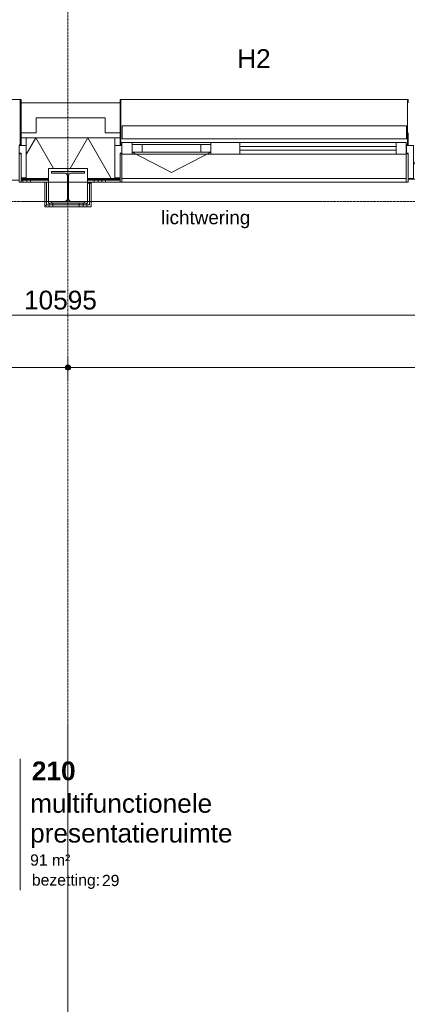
# Model space of a CAD drawing. Header units: millimetres. Extents: x 23061 to 67652, y 24168 to 59318.
# Tile 33 of 35: x 55554 to 58138, y 43249 to 49812. Entities that reach past the tile are written whole.
import ezdxf

# ---------------------------------------------------------------- set-up
doc = ezdxf.new("R2010")
doc.units = ezdxf.units.MM
doc.linetypes.add('stramien', pattern=[22.225, 12.7, -3.175, 3.175, -3.175])
doc.layers.add('00_Algemeen', color=7, linetype='Continuous', lineweight=9, true_color=0x00a600)
for name, color, linetype, lineweight in [('00_Algemeen-50', 7, 'Continuous', 9), ('22_Metselwerk', 7, 'Continuous', 18), ('25_Metaalconstructiewerk', 7, 'Continuous', 9), ('30_Kozijnen-ramen-deuren', 7, 'Continuous', 9), ('42_Dekvloeren en vloersystemen', 7, 'Continuous', 9)]:
    doc.layers.add(name, color=color, linetype=linetype, lineweight=lineweight)
doc.styles.add('Arial_1', font='arial.ttf', dxfattribs={"height": 125})
doc.styles.add('Arial_4', font='arial.ttf', dxfattribs={"height": 1.5})
doc.styles.add('Arial_5', font='arial.ttf', dxfattribs={"height": 75})
doc.styles.add('Arial_6', font='arial.ttf', dxfattribs={"height": 90})
doc.styles.add('Arial_B', font='arialbd.ttf', dxfattribs={"height": 125})
doc.dimstyles.new('00_AEE_maatvoering_2_5mm', dxfattribs={"dimscale": 304.8, "dimtxt": 127.532425, "dimasz": 0.459318, "dimexe": 0.246063, "dimexo": 0.0625, "dimgap": 0, "dimtad": 1, "dimdec": 0, "dimzin": 0, "dimdsep": 46, "dimtxsty": 'Arial_1', "dimblk1": 'DOTSMALL', "dimblk2": 'DOTSMALL', "dimsah": 1, "dimcen": 0.09, "dimdle": 0.246063, "dimazin": 0, "dimtfac": 1, "dimtdec": 4, "dimtix": 1, "dimtmove": 0, "dimatfit": 3, "dimfxl": 0.246063, "dimfxlon": 1, "dimtvp": 1, "dimtolj": 1, "dimtzin": 0, "dimarcsym": 2})
pattern_1 = [(270, (55776.22, 48590), (250, 2e-14), []), (270, (55751.22, 48590), (250, 2e-14), []), (270, (55726.22, 48590), (250, 2e-14), []), (270, (55701.22, 48590), (250, 2e-14), [])]
pattern_2 = [(0, (56006.22, 48547.5), (0, 250), []), (0, (56006.22, 48522.5), (0, 250), []), (0, (56006.22, 48497.5), (0, 250), []), (0, (56006.22, 48472.5), (0, 250), [])]

# ---------------------------------------------------------------- blocks, each defined once
blk = doc.blocks.new('Direct Shape - 2410-10368 v1 - IFC-model constructie _zonder onderbouw_ _MM21228_-1202457-02 tweede verdieping - A')
at = {"layer": '25_Metaalconstructiewerk'}
blk.add_hatch(color=256, dxfattribs=at).paths.add_polyline_path([(27110, 48590), (27110, 48601), (27021.5, 48601), (27008.8, 48606.3), (27003.5, 48619), (27003.5, 48771), (27008.8, 48783.7), (27021.5, 48789), (27110, 48789), (27110, 48800), (26890, 48800), (26890, 48789), (26978.5, 48789), (26991.2, 48783.7), (26996.5, 48771), (26996.5, 48619), (26991.2, 48606.3), (26978.5, 48601), (26890, 48601), (26890, 48590), (27043.5, 48590)])
for p, q in [((27110, 48800), (26890, 48800)), ((26890, 48800), (26890, 48789)), ((26890, 48789), (26978.5, 48789)), ((26996.5, 48771), (26996.5, 48619)), ((27003.5, 48619), (27003.5, 48771)), ((27021.5, 48789), (27110, 48789)), ((27110, 48789), (27110, 48800)), ((26978.5, 48601), (26890, 48601)), ((26890, 48601), (26890, 48590)), ((26890, 48590), (27110, 48590)), ((27110, 48601), (27021.5, 48601)), ((27110, 48590), (27110, 48601))]:
    blk.add_line(p, q, dxfattribs=at)
for centre, start, end in [((26978.5, 48771), 0, 90), ((27021.5, 48771), 90, 180), ((26978.5, 48619), 270, 0), ((27021.5, 48619), 180, 270)]:
    blk.add_arc(centre, 18, start, end, dxfattribs=at)
blk = doc.blocks.new('Direct Shape - NLRS_28_SC_TLB_kolom HEA_gen_AT_kolom_gen_HEA220_800340-1202458-02 tweede verdieping - A')
blk.add_blockref('Direct Shape - 2410-10368 v1 - IFC-model constructie _zonder onderbouw_ _MM21228_-1202457-02 tweede verdieping - A', (0, 0))
blk = doc.blocks.new('2410-10368 v1 - IFC-model constructie _zonder onderbouw_ _MM21228__ifc-1-02 tweede verdieping - A')
at = {"layer": '25_Metaalconstructiewerk', "lineweight": 9}
blk.add_blockref('Direct Shape - NLRS_28_SC_TLB_kolom HEA_gen_AT_kolom_gen_HEA220_800340-1202458-02 tweede verdieping - A', (0, 0), dxfattribs=at)
blk = doc.blocks.new('System Panel - 31_AEE_glas-8378989-02 tweede verdieping - A')
at = {"layer": '30_Kozijnen-ramen-deuren'}
for p, q in [((520.5, 12.5), (-520.5, 12.5)), ((-520.5, 12.5), (-520.5, -12.5)), ((520.5, -12.5), (520.5, 12.5)), ((-520.5, -12.5), (520.5, -12.5))]:
    blk.add_line(p, q, dxfattribs=at)
blk = doc.blocks.new('Rectangular Mullion - 21_AEE_aluminium_BxD_68x77mm-5630966-02 tweede verdieping - A')
at = {"layer": '30_Kozijnen-ramen-deuren'}
for p, q in [((28145.9, 48993), (29186.9, 48993)), ((28145.9, 48916), (29186.9, 48916))]:
    blk.add_line(p, q, dxfattribs=at)
blk = doc.blocks.new('Rectangular Mullion - 21_AEE_aluminium_BxD_68x77mm-8378990-02 tweede verdieping - A')
at = {"layer": '30_Kozijnen-ramen-deuren'}
for p, q in [((-68, 38.5), (0, 38.5)), ((-68, 25), (-68, 38.5)), ((0, 38.5), (0, -38.5)), ((-68, -38.5), (-68, -25)), ((0, -38.5), (-68, -38.5))]:
    blk.add_line(p, q, dxfattribs=at)
blk = doc.blocks.new('31_AEE_VO_Vliesgevel Paneel - Raam Paneel-8378991-02 tweede verdieping - A')
at = {"layer": '30_Kozijnen-ramen-deuren'}
for p, q in [((-195.75, 25), (-262.75, 25)), ((-262.75, 25), (-262.75, -25)), ((195.75, 25), (-195.75, 25)), ((-195.75, -25), (-195.75, 25)), ((262.75, 25), (195.75, 25)), ((195.75, 25), (195.75, -25)), ((262.75, -25), (262.75, 25)), ((-262.75, -25), (-195.75, -25)), ((-195.75, -25), (195.75, -25)), ((195.75, -25), (262.75, -25))]:
    blk.add_line(p, q, dxfattribs=at)
blk = doc.blocks.new('Rectangular Mullion - 21_AEE_aluminium_BxD_68x77mm-5630969-02 tweede verdieping - A')
at = {"layer": '30_Kozijnen-ramen-deuren'}
for p, q in [((27427.4, 48993), (27952.9, 48993)), ((27427.4, 48916), (27952.9, 48916))]:
    blk.add_line(p, q, dxfattribs=at)
blk = doc.blocks.new('Rectangular Mullion - 21_AEE_aluminium_BxD_193x77mm-8378988-02 tweede verdieping - A')
at = {"layer": '30_Kozijnen-ramen-deuren'}
for p, q in [((-96.5, 38.5), (96.5, 38.5)), ((-96.5, -38.5), (-96.5, 38.5)), ((96.5, 38.5), (96.5, 25)), ((96.5, -38.5), (-96.5, -38.5)), ((96.5, -25), (96.5, -38.5))]:
    blk.add_line(p, q, dxfattribs=at)
blk = doc.blocks.new('Rectangular Mullion - 21_AEE_aluminium_BxD_68x77mm-8379014-02 tweede verdieping - A')
at = {"layer": '30_Kozijnen-ramen-deuren'}
for p, q in [((0, 38.5), (-68, 38.5)), ((-68, 38.5), (-68, -38.5)), ((0, -38.5), (0, 38.5)), ((-68, -38.5), (0, -38.5))]:
    blk.add_line(p, q, dxfattribs=at)
blk = doc.blocks.new('31_AEE_SA_Stelkozijn - Specials A-8332524-02 tweede verdieping - A')
at = {"layer": '30_Kozijnen-ramen-deuren', "lineweight": 18}
for p, q in [((-960.1, 502.5), (-995, 502.5)), ((-995, 502.5), (-995, 284.5)), ((-960.1, 338.5), (-960.1, 502.5)), ((995, 502.5), (960.1, 502.5)), ((960.1, 502.5), (960.1, 338.5)), ((995, 284.5), (995, 502.5)), ((-948.1, 338.5), (-960.1, 338.5)), ((-948.1, 284.5), (-948.1, 338.5)), ((960.1, 338.5), (948.1, 338.5)), ((948.1, 338.5), (948.1, 284.5)), ((-995, 284.5), (-948.1, 284.5)), ((948.1, 284.5), (995, 284.5))]:
    blk.add_line(p, q, dxfattribs=at)
at = {"layer": '30_Kozijnen-ramen-deuren'}
blk.add_line((-947.6, 502.5), (947.6, 502.5), dxfattribs=at)
blk = doc.blocks.new('41_AEE_SA_Lekdorpel_40mm overstek - Lekdorpel-8332526-02 tweede verdieping - A')
at = {"layer": '30_Kozijnen-ramen-deuren'}
for p, q in [((-960, 200), (-960, 280.5)), ((-947.9, 280.5), (-960, 280.5)), ((-955, -13.4), (-955, 279.5)), ((-955, 279.5), (-947.9, 279.5)), ((960, 280.5), (947.6, 280.5)), ((947.6, 279.5), (955, 279.5)), ((955, 279.5), (955, -13.4)), ((960, 280.5), (960, 200)), ((-960, -13.4), (-960, 0)), ((960, 0), (960, -13.4)), ((-960, -13.4), (-960, -22.5)), ((-960, -22.5), (-955, -22.5)), ((-955, -13.4), (-955, -22.5)), ((-955, -22.5), (955, -22.5)), ((955, -22.5), (955, -13.4)), ((955, -22.5), (960, -22.5)), ((960, -22.5), (960, -13.4))]:
    blk.add_line(p, q, dxfattribs=at)
blk = doc.blocks.new('AEE_SA_Dagkant_interieur - Dagkant Interieur-8332527-02 tweede verdieping - A')
at = {"layer": '30_Kozijnen-ramen-deuren', "lineweight": 18}
for p, q in [((-947.6, 527), (-960.1, 527)), ((-960.1, 527), (-960.1, 335.6)), ((-947.6, 335.6), (-947.6, 527)), ((960.1, 527), (947.6, 527)), ((947.6, 527), (947.6, 335.6)), ((960.1, 335.6), (960.1, 527)), ((-960.1, 335.6), (-947.6, 335.6)), ((947.6, 335.6), (960.1, 335.6))]:
    blk.add_line(p, q, dxfattribs=at)
blk = doc.blocks.new('31_AEE_SA_Stelkozijn Special A3 - Specials A3-8377120-02 tweede verdieping - A')
at = {"layer": '30_Kozijnen-ramen-deuren', "lineweight": 18}
for p, q in [((-1620.1, 502.5), (-1655, 502.5)), ((-1655, 502.5), (-1655, 284.5)), ((-1620.1, 338.5), (-1620.1, 502.5)), ((1655, 502.5), (1620.1, 502.5)), ((1620.1, 502.5), (1620.1, 338.5)), ((1655, 284.5), (1655, 502.5)), ((-1608.1, 338.5), (-1620.1, 338.5)), ((-1608.1, 284.5), (-1608.1, 338.5)), ((1620.1, 338.5), (1608.1, 338.5)), ((1608.1, 338.5), (1608.1, 284.5)), ((-1655, 284.5), (-1608.1, 284.5)), ((1608.1, 284.5), (1655, 284.5))]:
    blk.add_line(p, q, dxfattribs=at)
at = {"layer": '30_Kozijnen-ramen-deuren'}
for p, q in [((-1607.6, 514.5), (1607.6, 514.5)), ((1647.4, 514.5), (1655, 514.5)), ((1655, 514.5), (1655, 502.5)), ((-1620, 232.5), (-1655, 232.5)), ((1655, 232.5), (1620, 232.5))]:
    blk.add_line(p, q, dxfattribs=at)
blk = doc.blocks.new('41_AEE_SA_Lekdorpel_40mm overstek - Lekdorpel-6559035-02 tweede verdieping - A')
at = {"layer": '30_Kozijnen-ramen-deuren'}
for p, q in [((-1620, 200), (-1620, 280.5)), ((-1608.1, 280.5), (-1620, 280.5)), ((-1615, -13.4), (-1615, 279.5)), ((-1615, 279.5), (-1608.1, 279.5)), ((1620, 280.5), (1608.1, 280.5)), ((1608.1, 279.5), (1615, 279.5)), ((1615, 279.5), (1615, -13.4)), ((1620, 280.5), (1620, 200)), ((-1620, -13.4), (-1620, 0)), ((1620, 0), (1620, -13.4)), ((-1620, -13.4), (-1620, -22.5)), ((-1620, -22.5), (-1615, -22.5)), ((-1615, -13.4), (-1615, -22.5)), ((-1615, -22.5), (1615, -22.5)), ((1615, -22.5), (1615, -13.4)), ((1615, -22.5), (1620, -22.5)), ((1620, -22.5), (1620, -13.4))]:
    blk.add_line(p, q, dxfattribs=at)
blk = doc.blocks.new('AEE_SA_Dagkant_interieur - Dagkant Interieur-6559036-02 tweede verdieping - A')
at = {"layer": '30_Kozijnen-ramen-deuren', "lineweight": 18}
for p, q in [((-1607.6, 527), (-1620.1, 527)), ((-1620.1, 527), (-1620.1, 335.6)), ((-1607.6, 335.6), (-1607.6, 527)), ((1620.1, 527), (1607.6, 527)), ((1607.6, 527), (1607.6, 335.6)), ((1620.1, 335.6), (1620.1, 527)), ((-1620.1, 335.6), (-1607.6, 335.6)), ((1607.6, 335.6), (1620.1, 335.6))]:
    blk.add_line(p, q, dxfattribs=at)
blk = doc.blocks.new('30_AEE_VO_draairichting - 30_AEE_VO_draairichting-8379009-02 tweede verdieping - A')
at = {"layer": '30_Kozijnen-ramen-deuren'}
for p, q in [((0, 136), (-262.7, 0)), ((262.7, 0), (0, 136))]:
    blk.add_line(p, q, dxfattribs=at)
blk = doc.blocks.new('AEE_Zonnescherm7 - AEE_Zonnescherm-6441916-02 tweede verdieping - A')
at = {"layer": '30_Kozijnen-ramen-deuren'}
for p, q in [((23455.5, 54490.2), (25351, 54490.2)), ((23455.5, 54490.2), (23455.5, 54405.2)), ((25351, 54490.2), (25351, 54405.2)), ((25351, 54405.2), (23455.5, 54405.2))]:
    blk.add_line(p, q, dxfattribs=at)
blk = doc.blocks.new('00_AEE_tag_ruimte_groot_2192_zonder PVE - Naam nummer oppervlak extr regel bezettingsgraad-8017073-02 tweede verdieping - A')
at = {"layer": '00_Algemeen', "color": 7}
for p, q in [((-8.06, 7.73), (-8.06, 3.23)), ((-8.06, 3.23), (-8.06, -4.31)), ((-8.06, -4.31), (-8.06, -6.69)), ((-8.06, -6.69), (-8.06, -9.78))]:
    blk.add_line(p, q, dxfattribs=at)
at = {"layer": '00_Algemeen', "color": 8, "true_color": 0x808080, "insert": (-6.49, -7.67), "char_height": 1.5, "width": 10.8228, "attachment_point": 1, "style": 'Arial_4'}
blk.add_mtext('bezetting:', dxfattribs=at)
blk = doc.blocks.new('DIMBLOCK19-02 tweede verdieping - A')
at = {"layer": '00_Algemeen-50', "transparency": 16777216}
h = blk.add_hatch(color=256, dxfattribs=at)
edge = h.paths.add_edge_path()
edge.add_arc((50526.2, 47843.2), 17.5, 0, 360)
h = blk.add_hatch(color=256, dxfattribs=at)
edge = h.paths.add_edge_path()
edge.add_arc((61121.2, 47843.2), 17.5, 0, 360)
for p, q in [((50526.2, 47843.2), (50526.2, 47918.2)), ((61121.2, 47843.2), (61121.2, 47918.2)), ((50526.2, 47843.2), (61121.2, 47843.2)), ((50526.2, 47843.2), (50526.2, 47768.2)), ((61121.2, 47843.2), (61121.2, 47768.2))]:
    blk.add_line(p, q, dxfattribs=at)
for centre in [(50526.2, 47843.2), (61121.2, 47843.2)]:
    blk.add_circle(centre, 17.5, dxfattribs=at)
at = {"layer": '00_Algemeen-50', "color": 0, "transparency": 16777216, "insert": (55583.4, 48005.5), "char_height": 125, "width": 576.839, "attachment_point": 1, "line_spacing_factor": 0.941778, "style": 'Arial_1'}
blk.add_mtext('10595', dxfattribs=at)
blk = doc.blocks.new('_DotSmall')
at = {"color": 0, "linetype": 'ByBlock', "const_width": 0.5}
blk.add_lwpolyline([(-0.0625, 0, 1), (0.0625, 0, 1)], format="xyb", close=True, dxfattribs=at)
blk = doc.blocks.new('DIMBLOCK87-02 tweede verdieping - A')
at = {"layer": '00_Algemeen-50', "transparency": 16777216}
h = blk.add_hatch(color=256, dxfattribs=at)
edge = h.paths.add_edge_path()
edge.add_arc((50526.2, 47493.2), 17.5, 0, 360)
h = blk.add_hatch(color=256, dxfattribs=at)
edge = h.paths.add_edge_path()
edge.add_arc((55876.2, 47493.2), 17.5, 0, 360)
for p, q in [((50526.2, 47493.2), (50526.2, 47568.2)), ((55876.2, 47493.2), (55876.2, 47568.2)), ((50526.2, 47493.2), (55876.2, 47493.2)), ((50526.2, 47493.2), (50526.2, 47418.2)), ((55876.2, 47493.2), (55876.2, 47418.2))]:
    blk.add_line(p, q, dxfattribs=at)
for centre in [(50526.2, 47493.2), (55876.2, 47493.2)]:
    blk.add_circle(centre, 17.5, dxfattribs=at)
at = {"layer": '00_Algemeen-50', "color": 0, "transparency": 16777216, "insert": (53008.9, 47655.5), "char_height": 125, "width": 461.471, "attachment_point": 1, "line_spacing_factor": 0.941778, "style": 'Arial_1'}
blk.add_mtext('5350', dxfattribs=at)
blk = doc.blocks.new('DIMBLOCK88-02 tweede verdieping - A')
at = {"layer": '00_Algemeen-50', "transparency": 16777216}
h = blk.add_hatch(color=256, dxfattribs=at)
edge = h.paths.add_edge_path()
edge.add_arc((55876.2, 47493.2), 17.5, 0, 360)
h = blk.add_hatch(color=256, dxfattribs=at)
edge = h.paths.add_edge_path()
edge.add_arc((61121.2, 47493.2), 17.5, 0, 360)
for p, q in [((55876.2, 47493.2), (55876.2, 47568.2)), ((61121.2, 47493.2), (61121.2, 47568.2)), ((55876.2, 47493.2), (61121.2, 47493.2)), ((55876.2, 47493.2), (55876.2, 47418.2)), ((61121.2, 47493.2), (61121.2, 47418.2))]:
    blk.add_line(p, q, dxfattribs=at)
for centre in [(55876.2, 47493.2), (61121.2, 47493.2)]:
    blk.add_circle(centre, 17.5, dxfattribs=at)
at = {"layer": '00_Algemeen-50', "color": 0, "transparency": 16777216, "insert": (58306.4, 47655.5), "char_height": 125, "width": 461.471, "attachment_point": 1, "line_spacing_factor": 0.941778, "style": 'Arial_1'}
blk.add_mtext('5245', dxfattribs=at)

msp = doc.modelspace()

# ---------------------------------------------------------------- hatches: boundary and pattern name
at = {"layer": '22_Metselwerk', "lineweight": 9}
h = msp.add_hatch(dxfattribs=at)
h.set_pattern_fill('FP_75', color=256, angle=60, style=0, pattern_type=2)
h.set_pattern_definition([(240, (63976.22, 49024.5), (259.8076, -150), []), (300, (63976.22, 49024.5), (259.8076, 150), [])])
h.paths.add_polyline_path([(29096.2, 48754.5), (32833.7, 48754.5), (32833.7, 48972.5), (32686.2, 48972.5), (32686.2, 49024.5), (28721.7, 49024.5), (28721.7, 48820), (29096.2, 48820)])
h.paths.add_polyline_path([(33918.7, 48754.5), (34056.2, 48754.5), (34056.2, 48820), (34496.2, 48820), (34496.2, 48754.5), (34633.7, 48754.5), (34633.7, 48972.5), (34486.2, 48972.5), (34486.2, 49024.5), (34066.2, 49024.5), (34066.2, 48972.5), (33918.7, 48972.5), (33918.7, 48885)])
h.paths.add_polyline_path([(35718.7, 48754.5), (36433.7, 48754.5), (36433.7, 48972.5), (36286.2, 48972.5), (36286.2, 49024.5), (35866.2, 49024.5), (35866.2, 48972.5), (35718.7, 48972.5), (35718.7, 48885)])
h.paths.add_polyline_path([(37518.7, 48754.5), (38233.7, 48754.5), (38233.7, 48972.5), (38086.2, 48972.5), (38086.2, 49024.5), (37666.2, 49024.5), (37666.2, 48972.5), (37518.7, 48972.5), (37518.7, 48885)])
h.paths.add_polyline_path([(39318.7, 48754.5), (39456.2, 48754.5), (39456.2, 48820), (39896.2, 48820), (39896.2, 48754.5), (40033.7, 48754.5), (40033.7, 48972.5), (39886.2, 48972.5), (39886.2, 49024.5), (39466.2, 49024.5), (39466.2, 48972.5), (39318.7, 48972.5), (39318.7, 48885)])
h.paths.add_polyline_path([(41118.7, 48754.5), (41833.7, 48754.5), (41833.7, 48972.5), (41686.2, 48972.5), (41686.2, 49024.5), (41266.2, 49024.5), (41266.2, 48972.5), (41118.7, 48972.5), (41118.7, 48885)])
h.paths.add_polyline_path([(42918.7, 48754.5), (43633.7, 48754.5), (43633.7, 48972.5), (43486.2, 48972.5), (43486.2, 49024.5), (43066.2, 49024.5), (43066.2, 48972.5), (42918.7, 48972.5), (42918.7, 48885)])
h.paths.add_polyline_path([(44718.7, 48754.5), (44856.2, 48754.5), (44856.2, 48820), (45296.2, 48820), (45296.2, 48754.5), (45433.7, 48754.5), (45433.7, 48972.5), (45286.2, 48972.5), (45286.2, 49024.5), (44866.2, 49024.5), (44866.2, 48972.5), (44718.7, 48972.5), (44718.7, 48885)])
h.paths.add_polyline_path([(46518.7, 48754.5), (47233.7, 48754.5), (47233.7, 48972.5), (47086.2, 48972.5), (47086.2, 49024.5), (46666.2, 49024.5), (46666.2, 48972.5), (46518.7, 48972.5), (46518.7, 48885)])
h.paths.add_polyline_path([(48318.7, 48754.5), (49033.7, 48754.5), (49033.7, 48972.5), (48886.2, 48972.5), (48886.2, 49024.5), (48466.2, 49024.5), (48466.2, 48972.5), (48318.7, 48972.5), (48318.7, 48885)])
h.paths.add_polyline_path([(50140.4, 48754.5), (51856.2, 48754.5), (51856.2, 48820), (52288.6, 48820), (52288.6, 49024.5), (50266.2, 49024.5), (50266.2, 48972.5), (50118.7, 48972.5), (50118.7, 48754.5)])
h.paths.add_polyline_path([(52323.6, 48754.5), (52323.6, 48757.5), (52296.2, 48757.5), (52296.2, 48754.5)])
h.paths.add_polyline_path([(55563.6, 48754.5), (55746.2, 48754.5), (55746.2, 48820), (56006.2, 48820), (56006.2, 48754.5), (56223.2, 48754.5), (56223.2, 48757.5), (56188.2, 48757.5), (56188.2, 49024.5), (55598.6, 49024.5), (55598.6, 48757.5), (55563.6, 48757.5)])
h.paths.add_polyline_path([(58143.2, 48754.5), (58446.2, 48754.5), (58446.2, 48820), (58706.2, 48820), (58706.2, 48754.5), (58815.2, 48754.5), (58815.2, 49024.5), (58178.2, 49024.5), (58178.2, 48757.5), (58143.2, 48757.5)])
h.paths.add_polyline_path([(60711.4, 48754.5), (61146.2, 48754.5), (61146.2, 48820), (61406.2, 48820), (61406.2, 48754.5), (62277, 48754.5), (62277, 49024.5), (60711.4, 49024.5), (60711.4, 48885)])
h = msp.add_hatch(dxfattribs=at)
h.set_pattern_fill('FP_77', color=256, style=0, pattern_type=2)
h.set_pattern_definition([(180, (63976.223, 49024.5), (-1e-13, -25), [])])
h.paths.add_polyline_path([(29096.2, 48742.5), (32833.7, 48742.5), (32833.7, 48754.5), (29096.2, 48754.5)])
h.paths.add_polyline_path([(34056.2, 48742.5), (34056.2, 48754.5), (33918.7, 48754.5), (33918.7, 48742.5)])
h.paths.add_polyline_path([(34496.2, 48742.5), (34633.7, 48742.5), (34633.7, 48754.5), (34496.2, 48754.5)])
h.paths.add_polyline_path([(35718.7, 48742.5), (36033.7, 48742.5), (36033.7, 48754.5), (35718.7, 48754.5)])
h.paths.add_polyline_path([(36193.7, 48742.5), (36433.7, 48742.5), (36433.7, 48754.5), (36193.7, 48754.5)])
h.paths.add_polyline_path([(36163.7, 48742.5), (36163.7, 48754.5), (36063.7, 48754.5), (36063.7, 48742.5)])
h.paths.add_polyline_path([(37518.7, 48742.5), (38233.7, 48742.5), (38233.7, 48754.5), (37518.7, 48754.5)])
h.paths.add_polyline_path([(39318.7, 48742.5), (39456.2, 48742.5), (39456.2, 48754.5), (39318.7, 48754.5)])
h.paths.add_polyline_path([(39896.2, 48742.5), (40033.7, 48742.5), (40033.7, 48754.5), (39896.2, 48754.5)])
h.paths.add_polyline_path([(41118.7, 48742.5), (41833.7, 48742.5), (41833.7, 48754.5), (41118.7, 48754.5)])
h.paths.add_polyline_path([(42918.7, 48742.5), (43326.2, 48742.5), (43326.2, 48754.5), (42918.7, 48754.5)])
h.paths.add_polyline_path([(43356.2, 48742.5), (43633.7, 48742.5), (43633.7, 48754.5), (43356.2, 48754.5)])
h.paths.add_polyline_path([(44856.2, 48742.5), (44856.2, 48754.5), (44718.7, 48754.5), (44718.7, 48742.5)])
h.paths.add_polyline_path([(45296.2, 48742.5), (45433.7, 48742.5), (45433.7, 48754.5), (45296.2, 48754.5)])
h.paths.add_polyline_path([(46518.7, 48742.5), (47233.7, 48742.5), (47233.7, 48754.5), (46518.7, 48754.5)])
h.paths.add_polyline_path([(48318.7, 48742.5), (49033.7, 48742.5), (49033.7, 48754.5), (48318.7, 48754.5)])
h.paths.add_polyline_path([(50118.7, 48742.5), (50426.2, 48742.5), (50426.2, 48754.5), (50118.7, 48754.5)])
h.paths.add_polyline_path([(50501.2, 48742.5), (50526.2, 48742.5), (50526.2, 48754.5), (50501.2, 48754.5)])
h.paths.add_polyline_path([(50556.2, 48742.5), (51856.2, 48742.5), (51856.2, 48754.5), (50556.2, 48754.5)])
h.paths.add_polyline_path([(52323.6, 48742.5), (52323.6, 48754.5), (52296.2, 48754.5), (52296.2, 48742.5)])
h.paths.add_polyline_path([(55563.6, 48742.5), (55746.2, 48742.5), (55746.2, 48754.5), (55563.6, 48754.5)])
h.paths.add_polyline_path([(56006.2, 48742.5), (56223.2, 48742.5), (56223.2, 48754.5), (56006.2, 48754.5)])
h.paths.add_polyline_path([(58143.2, 48742.5), (58446.2, 48742.5), (58446.2, 48754.5), (58143.2, 48754.5)])
h.paths.add_polyline_path([(58706.2, 48742.5), (58815.2, 48742.5), (58815.2, 48754.5), (58706.2, 48754.5)])
h.paths.add_polyline_path([(60711.4, 48742.5), (61146.2, 48742.5), (61146.2, 48754.5), (60711.4, 48754.5)])
h.paths.add_polyline_path([(61406.2, 48742.5), (62277, 48742.5), (62277, 48754.5), (61406.2, 48754.5)])
h = msp.add_hatch(dxfattribs=at)
h.set_pattern_fill('FP_76', color=256, angle=90, style=0, pattern_type=2)
h.set_pattern_definition([(270, (63876.22, 49024.5), (250, -1e-12), []), (270, (63851.22, 49024.5), (250, -1e-12), []), (270, (63826.22, 49024.5), (250, -1e-12), []), (270, (63801.22, 49024.5), (250, -1e-12), [])])
h.paths.add_polyline_path([(29096.2, 48730), (32833.7, 48730), (32833.7, 48742.5), (29096.2, 48742.5)])
h.paths.add_polyline_path([(34056.2, 48730), (34056.2, 48742.5), (33918.7, 48742.5), (33918.7, 48730)])
h.paths.add_polyline_path([(34496.2, 48730), (34633.7, 48730), (34633.7, 48742.5), (34496.2, 48742.5)])
h.paths.add_polyline_path([(35718.7, 48730), (36033.7, 48730), (36033.7, 48742.5), (35718.7, 48742.5)])
h.paths.add_polyline_path([(36063.7, 48730), (36163.7, 48730), (36163.7, 48742.5), (36063.7, 48742.5)])
h.paths.add_polyline_path([(36193.7, 48730), (36433.7, 48730), (36433.7, 48742.5), (36193.7, 48742.5)])
h.paths.add_polyline_path([(37518.7, 48730), (38233.7, 48730), (38233.7, 48742.5), (37518.7, 48742.5)])
h.paths.add_polyline_path([(39318.7, 48730), (39456.2, 48730), (39456.2, 48742.5), (39318.7, 48742.5)])
h.paths.add_polyline_path([(39896.2, 48730), (40033.7, 48730), (40033.7, 48742.5), (39896.2, 48742.5)])
h.paths.add_polyline_path([(41118.7, 48730), (41833.7, 48730), (41833.7, 48742.5), (41118.7, 48742.5)])
h.paths.add_polyline_path([(42918.7, 48730), (43326.2, 48730), (43326.2, 48742.5), (42918.7, 48742.5)])
h.paths.add_polyline_path([(43366.2, 48730), (43633.7, 48730), (43633.7, 48742.5), (43356.2, 48742.5), (43356.2, 48730)])
h.paths.add_polyline_path([(44718.7, 48730), (44856.2, 48730), (44856.2, 48742.5), (44718.7, 48742.5)])
h.paths.add_polyline_path([(45296.2, 48730), (45433.7, 48730), (45433.7, 48742.5), (45296.2, 48742.5)])
h.paths.add_polyline_path([(46518.7, 48730), (47233.7, 48730), (47233.7, 48742.5), (46518.7, 48742.5)])
h.paths.add_polyline_path([(48318.7, 48730), (49033.7, 48730), (49033.7, 48742.5), (48318.7, 48742.5)])
h.paths.add_polyline_path([(50426.2, 48730), (50426.2, 48742.5), (50118.7, 48742.5), (50118.7, 48730), (50413.7, 48730)])
h.paths.add_polyline_path([(50501.2, 48730), (50526.2, 48730), (50526.2, 48742.5), (50501.2, 48742.5)])
h.paths.add_polyline_path([(50556.2, 48730), (51856.2, 48730), (51856.2, 48742.5), (50556.2, 48742.5)])
h.paths.add_polyline_path([(52296.2, 48730), (52323.6, 48730), (52323.6, 48742.5), (52296.2, 48742.5)])
h.paths.add_polyline_path([(55563.6, 48730), (55746.2, 48730), (55746.2, 48742.5), (55563.6, 48742.5)])
h.paths.add_polyline_path([(56006.2, 48730), (56223.2, 48730), (56223.2, 48742.5), (56006.2, 48742.5)])
h.paths.add_polyline_path([(58143.2, 48730), (58446.2, 48730), (58446.2, 48742.5), (58143.2, 48742.5)])
h.paths.add_polyline_path([(58706.2, 48730), (58815.2, 48730), (58815.2, 48742.5), (58706.2, 48742.5)])
h.paths.add_polyline_path([(60711.4, 48730), (61146.2, 48730), (61146.2, 48742.5), (60711.4, 48742.5)])
h.paths.add_polyline_path([(61410.1, 48730), (62277, 48730), (62277, 48742.5), (61406.2, 48742.5), (61406.2, 48730)])
h = msp.add_hatch(dxfattribs=at)
h.set_pattern_fill('FP_129', color=256, angle=90, style=0, pattern_type=2)
h.set_pattern_definition([(180, (55746.22, 48747.5), (-3e-14, -250), []), (180, (55746.22, 48772.5), (-3e-14, -250), []), (180, (55746.22, 48797.5), (-3e-14, -250), []), (180, (55746.22, 48822.5), (-3e-14, -250), [])])
h.paths.add_polyline_path([(55733.7, 48565), (55733.7, 48730), (55721.2, 48730), (55721.2, 48565)])
h = msp.add_hatch(dxfattribs=at)
h.set_pattern_fill('FP_131', color=256, angle=90, style=0, pattern_type=2)
h.set_pattern_definition(pattern_2)
h.paths.add_polyline_path([(56018.7, 48577.5), (56018.7, 48730), (56006.2, 48730), (56006.2, 48577.5)])
h = msp.add_hatch(dxfattribs=at)
h.set_pattern_fill('FP_131', color=256, angle=90, style=0, pattern_type=2)
h.set_pattern_definition(pattern_2)
h.paths.add_polyline_path([(56031.2, 48565), (56031.2, 48730), (56018.7, 48730), (56018.7, 48565)])
h = msp.add_hatch(dxfattribs=at)
h.set_pattern_fill('FP_130', color=256, angle=-270, style=0, pattern_type=2)
h.set_pattern_definition(pattern_1)
h.paths.add_polyline_path([(56006.2, 48565), (56018.7, 48565), (56018.7, 48577.5), (55733.7, 48577.5), (55733.7, 48565), (55919.7, 48565)])
h = msp.add_hatch(dxfattribs=at)
h.set_pattern_fill('FP_130', color=256, angle=-270, style=0, pattern_type=2)
h.set_pattern_definition(pattern_1)
h.paths.add_polyline_path([(55746.2, 48577.5), (56006.2, 48577.5), (56006.2, 48590), (55746.2, 48590)])

# ---------------------------------------------------------------- linework, layer by layer
at = {"layer": '00_Algemeen', "color": 150, "linetype": 'stramien', "true_color": 0x0080ff}
for p, q in [((55876.2, 24467.7), (55876.2, 59018.3)), ((67351.6, 48600), (23360.9, 48600))]:
    msp.add_line(p, q, dxfattribs=at)
at = {"layer": '22_Metselwerk'}
for p, q in [((56223.7, 49257), (55563.6, 49257)), ((55563.6, 49257), (55563.6, 49057)), ((56223.7, 49157), (56223.7, 49257)), ((55663.6, 49157), (56123.2, 49157)), ((55663.6, 49057), (55663.6, 49157)), ((56123.2, 49157), (56123.2, 49057)), ((56223.2, 49157), (56223.7, 49157)), ((56223.2, 49057), (56223.2, 49157)), ((55563.6, 49057), (55663.6, 49057)), ((56123.2, 49057), (56223.2, 49057)), ((56188.2, 49024.5), (55598.6, 49024.5)), ((55598.6, 49024.5), (55598.6, 48757.5)), ((56188.2, 48757.5), (56188.2, 49024.5)), ((55746.2, 48754.5), (55746.2, 48820)), ((55746.2, 48820), (56006.2, 48820)), ((56006.2, 48820), (56006.2, 48754.5)), ((55598.6, 48757.5), (55563.6, 48757.5)), ((55563.6, 48757.5), (55563.6, 48754.5)), ((55563.6, 48754.5), (55746.2, 48754.5)), ((56006.2, 48754.5), (56223.2, 48754.5)), ((56223.2, 48757.5), (56188.2, 48757.5)), ((56223.2, 48754.5), (56223.2, 48757.5))]:
    msp.add_line(p, q, dxfattribs=at)
at = {"layer": '22_Metselwerk', "lineweight": 9}
for p, q in [((56188.2, 49024.5), (56223.2, 49024.5)), ((56223.2, 48976.5), (56223.2, 48972.5)), ((55563.6, 48754.5), (55563.6, 48730)), ((55563.6, 48742.5), (55746.2, 48742.5)), ((55563.6, 48730), (55746.2, 48730)), ((55721.2, 48730), (55721.2, 48565)), ((55746.2, 48730), (55721.2, 48730)), ((55733.7, 48577.5), (55733.7, 48730)), ((55746.2, 48590), (55746.2, 48754.5)), ((56006.2, 48754.5), (56006.2, 48730)), ((56006.2, 48742.5), (56223.2, 48742.5)), ((56006.2, 48730), (56223.2, 48730)), ((56031.2, 48730), (56006.2, 48730)), ((56006.2, 48730), (56006.2, 48590)), ((56018.7, 48730), (56018.7, 48577.5)), ((56031.2, 48565), (56031.2, 48730)), ((56223.2, 48730), (56223.2, 48754.5)), ((58130.8, 48730), (56235.6, 48730)), ((56018.7, 48577.5), (55733.7, 48577.5)), ((56006.2, 48590), (55746.2, 48590)), ((55721.2, 48565), (56031.2, 48565))]:
    msp.add_line(p, q, dxfattribs=at)
at = {"layer": '42_Dekvloeren en vloersystemen'}
for p, q in [((55872.7, 48730), (55746.2, 48730)), ((56006.2, 48730), (55879.7, 48730))]:
    msp.add_line(p, q, dxfattribs=at)

# ---------------------------------------------------------------- block references
at = {"lineweight": 5}
msp.add_blockref('2410-10368 v1 - IFC-model constructie _zonder onderbouw_ _MM21228__ifc-1-02 tweede verdieping - A', (28876.2, 0), dxfattribs=at)
at = {"layer": '00_Algemeen', "color": 8, "true_color": 0x808080, "xscale": 49.99999999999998, "yscale": 49.99999999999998, "zscale": 49.99999999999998}
msp.add_blockref('00_AEE_tag_ruimte_groot_2192_zonder PVE - Naam nummer oppervlak extr regel bezettingsgraad-8017073-02 tweede verdieping - A', (55960.3, 44498.8), dxfattribs=at)
at = {"layer": '30_Kozijnen-ramen-deuren', "rotation": 180}
for name, p in [('41_AEE_SA_Lekdorpel_40mm overstek - Lekdorpel-6559035-02 tweede verdieping - A', (53943.6, 49257)), ('41_AEE_SA_Lekdorpel_40mm overstek - Lekdorpel-8332526-02 tweede verdieping - A', (57183.2, 49257)), ('31_AEE_SA_Stelkozijn Special A3 - Specials A3-8377120-02 tweede verdieping - A', (53943.6, 49257)), ('31_AEE_SA_Stelkozijn - Specials A-8332524-02 tweede verdieping - A', (57183.2, 49257)), ('31_AEE_VO_Vliesgevel Paneel - Raam Paneel-8378991-02 tweede verdieping - A', (56566.4, 48954.5)), ('System Panel - 31_AEE_glas-8378989-02 tweede verdieping - A', (57542.6, 48954.5)), ('AEE_SA_Dagkant_interieur - Dagkant Interieur-6559036-02 tweede verdieping - A', (53943.6, 49257)), ('AEE_SA_Dagkant_interieur - Dagkant Interieur-8332527-02 tweede verdieping - A', (57183.2, 49257)), ('30_AEE_VO_draairichting - 30_AEE_VO_draairichting-8379009-02 tweede verdieping - A', (56566.4, 48929.5))]:
    msp.add_blockref(name, p, dxfattribs=at)
at = {"layer": '30_Kozijnen-ramen-deuren'}
for name, p in [('AEE_Zonnescherm7 - AEE_Zonnescherm-6441916-02 tweede verdieping - A', (32781, -5386.2)), ('Rectangular Mullion - 21_AEE_aluminium_BxD_68x77mm-5630969-02 tweede verdieping - A', (28876.2, 0)), ('Rectangular Mullion - 21_AEE_aluminium_BxD_68x77mm-5630966-02 tweede verdieping - A', (28876.2, 0)), ('Rectangular Mullion - 21_AEE_aluminium_BxD_68x77mm-8379014-02 tweede verdieping - A', (58131.1, 48954.5))]:
    msp.add_blockref(name, p, dxfattribs=at)
at = {"layer": '30_Kozijnen-ramen-deuren', "extrusion": (0, 0, -1)}
for name, p in [('Rectangular Mullion - 21_AEE_aluminium_BxD_68x77mm-8378990-02 tweede verdieping - A', (-56235.6, 48954.5)), ('Rectangular Mullion - 21_AEE_aluminium_BxD_193x77mm-8378988-02 tweede verdieping - A', (-56925.6, 48954.5))]:
    msp.add_blockref(name, p, dxfattribs=at)

# ---------------------------------------------------------------- texts
at = {"layer": '00_Algemeen', "color": 7, "insert": (57003.8, 49615.5), "char_height": 125, "width": 268.565, "attachment_point": 1, "style": 'Arial_1', "bg_fill": 3, "box_fill_scale": 1.25, "bg_fill_color": 256, "bg_fill_true_color": 13158600, "bg_fill_transparency": 0}
msp.add_mtext('H2', dxfattribs=at)
at = {"layer": '00_Algemeen', "color": 7, "lineweight": 18, "insert": (56497.4, 48538.7), "char_height": 90, "width": 689.451, "attachment_point": 1, "style": 'Arial_6'}
msp.add_mtext('lichtwering', dxfattribs=at)
at = {"layer": '00_Algemeen', "color": 7, "char_height": 125, "attachment_point": 1}
for s, insert, width, style in [('210', (55635.9, 44867.2), 348.734, 'Arial_B'), ('multifunctionele', (55624, 44650.7), 1443.037, 'Arial_1'), ('presentatieruimte', (55624, 44452.3), 1623.417, 'Arial_1')]:
    msp.add_mtext(s, dxfattribs=dict(at, insert=insert, width=width, style=style))
at = {"layer": '00_Algemeen', "color": 8, "true_color": 0x808080, "char_height": 75, "attachment_point": 1, "style": 'Arial_5'}
for s, insert, width in [('91 m²', (55624, 44248.1), 332.7), ('29', (56102.5, 44111.8), 144.304)]:
    msp.add_mtext(s, dxfattribs=dict(at, insert=insert, width=width))

# ---------------------------------------------------------------- dimensions: what is measured, and where the dimension line sits
at = {"layer": '00_Algemeen', "color": 7}
for base, p1, p2, override, picture, middle in [((61121.2, 47843.2), (50526.2, 47918.2), (61121.2, 47918.2), {"dimpost": '<>', "dimfxl": 10595}, 'DIMBLOCK19-02 tweede verdieping - A', (55823.7, 47907)), ((55876.2, 47493.2), (50526.2, 47568.2), (55876.2, 47568.2), {"dimpost": '<>', "dimfxl": 5350.000001}, 'DIMBLOCK87-02 tweede verdieping - A', (53201.2, 47557.1)), ((61121.2, 47493.2), (55876.2, 47568.2), (61121.2, 47568.2), {"dimpost": '<>', "dimfxl": 5244.999999}, 'DIMBLOCK88-02 tweede verdieping - A', (58498.7, 47557))]:
    dim = msp.add_linear_dim(base=base, p1=p1, p2=p2, dimstyle='00_AEE_maatvoering_2_5mm', override=override, dxfattribs=at)
    dim.commit()
    dim.dimension.update_dxf_attribs({"geometry": picture, "text_midpoint": middle})

doc.saveas('drawing.dxf')
